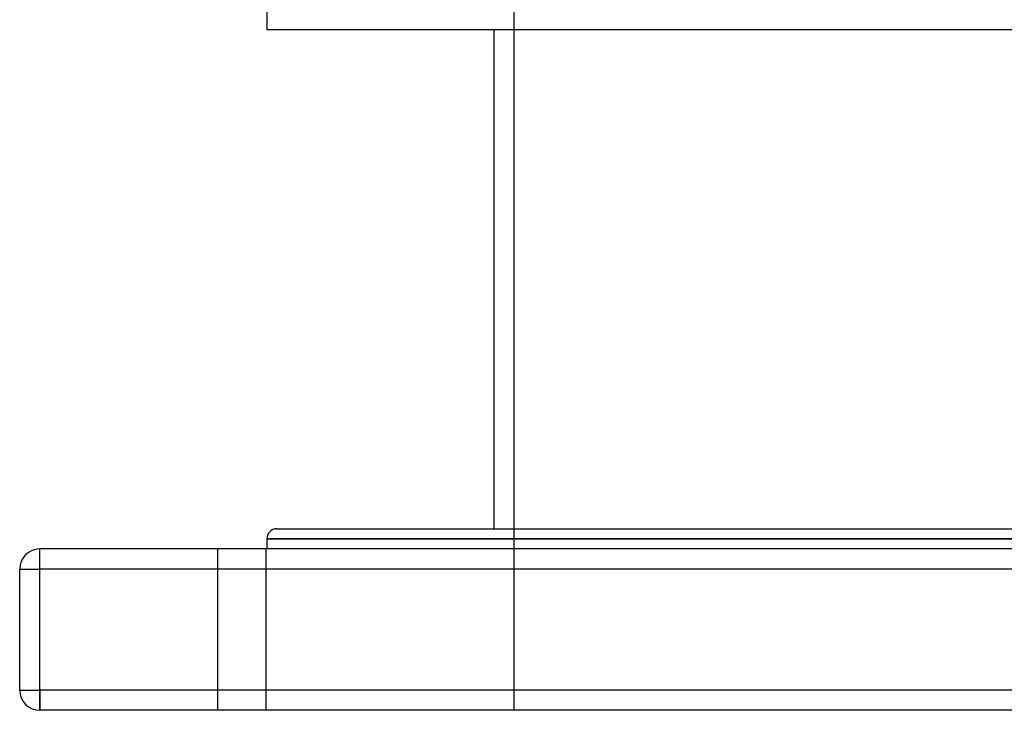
# Model space of a CAD drawing. Header units: millimetres. Extents: x -320 to 320, y -170 to 171.
# Tile 1 of 11: x -280 to -36, y -170 to 1. Entities that reach past the tile are written whole.
import ezdxf

# ---------------------------------------------------------------- set-up
doc = ezdxf.new("R2010")
doc.units = ezdxf.units.MM
doc.layers.add('HIDDEN', color=7, linetype='Continuous')
doc.layers.add('THICK', color=7, linetype='Continuous')

msp = doc.modelspace()

# ---------------------------------------------------------------- linework, layer by layer
at = {"layer": 'HIDDEN'}
for p, q in [((-157.5, 3.2), (-157.5, -170.5)), ((0, -128), (-218.75, -128)), ((-275, -135.5), (-275, -130.5)), ((-275, -130.5), (-275, -130.5)), ((-231, -130.5), (-231, -170.5)), ((-231, -130.5), (-231, -170.5)), ((-219, -130.5), (-219, -170.5)), ((-219, -130.5), (-219, -170.5)), ((-280, -135.5), (-280, -135.5)), ((-280, -135.5), (-275, -135.5)), ((275, -135.5), (-275, -135.5)), ((-275, -165.5), (-275, -135.5)), ((-280, -165.5), (-280, -165.5)), ((-280, -165.5), (-275, -165.5)), ((275, -165.5), (-275, -165.5)), ((-275, -170.5), (-275, -165.5)), ((-275, -170.5), (-275, -170.5))]:
    msp.add_line(p, q, dxfattribs=at)
at = {"layer": 'THICK'}
for p, q in [((-218.75, 21.36), (-218.75, -1.8)), ((0, -1.8), (-218.75, -1.8)), ((-162.5, -1.8), (-162.5, -125.5)), ((-216.25, -125.5), (216.25, -125.5)), ((-218.75, -128), (0, -128)), ((-218.75, -128), (-218.75, -130.5)), ((275, -130.5), (-275, -130.5)), ((-275, -135.5), (-275, -130.5)), ((-280, -165.5), (-280, -135.5)), ((-280, -135.5), (-275, -135.5)), ((275, -135.5), (-275, -135.5)), ((-275, -165.5), (-275, -135.5)), ((-280, -165.5), (-275, -165.5)), ((-275, -165.5), (-275, -170.5)), ((275, -165.5), (-275, -165.5)), ((275, -170.5), (-275, -170.5))]:
    msp.add_line(p, q, dxfattribs=at)
for centre, radius, start, end in [((-216.25, -128), 2.5, 90, 180), ((-275, -135.5), 5, 90, 180), ((-275, -165.5), 5, 180, 270)]:
    msp.add_arc(centre, radius, start, end, dxfattribs=at)

doc.saveas('drawing.dxf')
